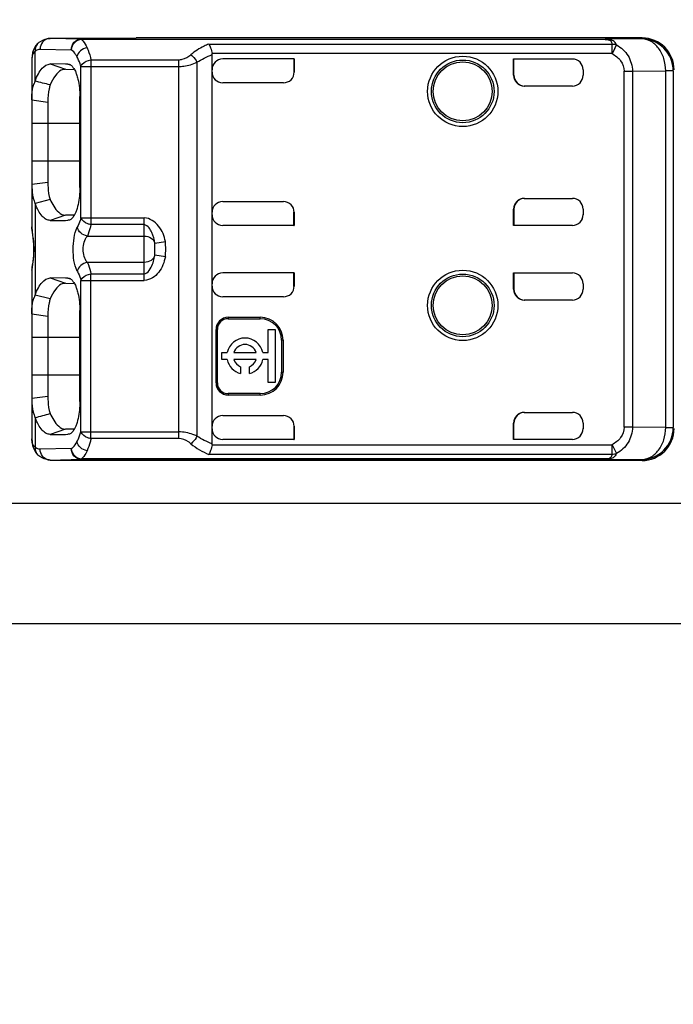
# Model space of a CAD drawing. Header units: millimetres. Extents: x 0 to 210, y 0 to 297.
# Tile 7 of 28: x 74.75 to 77.8, y 149.59 to 154.19. Entities that reach past the tile are written whole.
import ezdxf
from ezdxf.enums import TextEntityAlignment as Align

# ---------------------------------------------------------------- set-up
doc = ezdxf.new("R2010")
doc.units = ezdxf.units.MM
doc.header["$LTSCALE"] = 19.36
doc.layers.get('0').update_dxf_attribs({"linetype": 'CONTINUOUS'})
doc.layers.add('Z_DIM_2D', color=7, linetype='CONTINUOUS')
doc.layers.add('Z_NOTICE', color=7, linetype='CONTINUOUS')
doc.styles.get("Standard").update_dxf_attribs({"font": 'txt', "width": 0.7})
doc.styles.add('TEXTSTYLE_3', font='helveticaneueltw1g-ltcn.otf')
doc.styles.add('TEXTSTYLE_4', font='gdt', dxfattribs={"width": 0.7})
doc.dimstyles.new('DIMSTYLE_1', dxfattribs={"dimtxt": 2.1, "dimasz": 3.5, "dimexe": 1.5, "dimexo": 0, "dimgap": 0.525, "dimtad": 0, "dimtih": 1, "dimtoh": 1, "dimdec": 3, "dimlfac": 4, "dimdsep": 46, "dimtxsty": 'TEXTSTYLE_3', "dimblk": '_FILLED', "dimblk1": '_FILLED', "dimblk2": '_FILLED', "dimcen": 0.09, "dimclrt": 5, "dimadec": 0, "dimazin": 0, "dimtp": 0.1, "dimtm": 0.1, "dimtfac": 1, "dimtdec": 3, "dimtofl": 0, "dimtmove": 0, "dimatfit": 3, "dimldrblk": '_FILLED', "dimfxl": 0, "dimtolj": 1, "dimarcsym": 0})
doc.dimstyles.new('DIMSTYLE_2', dxfattribs={"dimtxt": 2.1, "dimasz": 3.5, "dimexe": 1.5, "dimexo": 0, "dimgap": 0.525, "dimtad": 0, "dimtih": 1, "dimtoh": 1, "dimdec": 3, "dimlfac": 4, "dimdsep": 46, "dimtxsty": 'TEXTSTYLE_3', "dimblk": '_FILLED', "dimblk1": '_FILLED', "dimblk2": '_FILLED', "dimcen": 0.09, "dimclrt": 5, "dimadec": 0, "dimazin": 0, "dimtp": 0.2, "dimtm": 0.2, "dimtfac": 1, "dimtdec": 3, "dimtofl": 0, "dimtmove": 0, "dimatfit": 3, "dimldrblk": '_FILLED', "dimfxl": 0, "dimtolj": 1, "dimarcsym": 0})
doc.dimstyles.new('DIMSTYLE_3', dxfattribs={"dimtxt": 2.1, "dimasz": 3.5, "dimexe": 1.5, "dimexo": 0, "dimgap": 0.525, "dimtad": 0, "dimtih": 1, "dimtoh": 1, "dimdec": 3, "dimlfac": 4, "dimdsep": 46, "dimtxsty": 'TEXTSTYLE_3', "dimblk": '_FILLED', "dimblk1": '_FILLED', "dimblk2": '_FILLED', "dimcen": 0.09, "dimclrt": 5, "dimadec": 0, "dimazin": 0, "dimtp": 0.3, "dimtm": 0.3, "dimtfac": 1, "dimtdec": 3, "dimtofl": 0, "dimtmove": 0, "dimatfit": 3, "dimldrblk": '_FILLED', "dimfxl": 0, "dimtolj": 1, "dimarcsym": 0})
doc.dimstyles.new('DIMSTYLE_4', dxfattribs={"dimtxt": 2.1, "dimasz": 3.5, "dimexe": 1.5, "dimexo": 0, "dimgap": 0.525, "dimtad": 0, "dimtih": 1, "dimtoh": 1, "dimdec": 3, "dimlfac": 4, "dimdsep": 46, "dimtxsty": 'TEXTSTYLE_3', "dimblk": '_FILLED', "dimblk1": '_FILLED', "dimblk2": '_FILLED', "dimcen": 0.09, "dimclrt": 5, "dimadec": 0, "dimazin": 0, "dimtp": 0.5, "dimtm": 0.5, "dimtfac": 1, "dimtdec": 3, "dimtofl": 0, "dimtmove": 0, "dimatfit": 3, "dimldrblk": '_FILLED', "dimfxl": 0, "dimtolj": 1, "dimarcsym": 0})
doc.dimstyles.new('DIMSTYLE_5', dxfattribs={"dimtxt": 2.1, "dimasz": 3.5, "dimexe": 1.5, "dimexo": 0, "dimgap": 0.525, "dimtad": 0, "dimtih": 1, "dimtoh": 1, "dimdec": 3, "dimlfac": 4, "dimdsep": 46, "dimtxsty": 'TEXTSTYLE_3', "dimblk": '_FILLED', "dimblk1": '_FILLED', "dimblk2": '_FILLED', "dimcen": 0.09, "dimclrt": 5, "dimadec": 0, "dimazin": 0, "dimtol": 1, "dimtp": 0.4, "dimtm": 0.4, "dimtfac": 1, "dimtdec": 3, "dimtofl": 0, "dimtmove": 0, "dimatfit": 3, "dimldrblk": '_FILLED', "dimfxl": 0, "dimtolj": 1, "dimarcsym": 0})
doc.dimstyles.get("Standard").update_dxf_attribs({"dimtxt": 3.5, "dimasz": 3.5, "dimexe": 1.5, "dimexo": 0, "dimtad": 1, "dimdec": 3, "dimdsep": 46, "dimtxsty": 'Standard', "dimblk": '_FILLED', "dimblk1": '_FILLED', "dimblk2": '_FILLED', "dimcen": 0.09, "dimclrt": 5, "dimadec": 0, "dimazin": 0, "dimtol": 1, "dimtp": 0.001, "dimtm": 0.001, "dimtfac": 1, "dimtdec": 3, "dimtofl": 0, "dimtmove": 0, "dimatfit": 3, "dimldrblk": '_FILLED', "dimfxl": 0, "dimtolj": 1, "dimarcsym": 0})

# ---------------------------------------------------------------- blocks, each defined once
blk = doc.blocks.new('*D2')
at = {"layer": 'Z_DIM_2D', "color": 2, "linetype": 'Continuous'}
blk.add_line((73.5096, 151.3652), (73.5096, 147.5768), dxfattribs=at)
at = {"layer": 'Z_DIM_2D', "color": 5, "linetype": 'Continuous', "style": 'TEXTSTYLE_3'}
blk.add_text('0', height=2.1, rotation=90, dxfattribs=at).set_placement((74.5596, 146.5268), align=Align.RIGHT)
blk = doc.blocks.new('_FILLED')
at = {"color": 0, "linetype": 'ByBlock'}
blk.add_solid([(0, 0), (-1, 0.125), (-1, -0.125)], dxfattribs=at)
blk = doc.blocks.new('*D3')
at = {"layer": 'Z_DIM_2D', "color": 2, "linetype": 'Continuous'}
blk.add_line((79.2096, 157.5527), (79.2096, 147.5768), dxfattribs=at)
at = {"layer": 'Z_DIM_2D', "color": 5, "linetype": 'Continuous', "style": 'TEXTSTYLE_3'}
blk.add_text('22.8', height=2.1, rotation=90, dxfattribs=at).set_placement((80.2596, 146.5268), align=Align.RIGHT)
blk = doc.blocks.new('_NONE')
blk = doc.blocks.new('*D4')
at = {"layer": 'Z_DIM_2D', "color": 2, "linetype": 'Continuous'}
blk.add_line((84.8346, 157.5527), (84.8346, 147.5768), dxfattribs=at)
at = {"layer": 'Z_DIM_2D', "color": 5, "linetype": 'Continuous', "style": 'TEXTSTYLE_3'}
blk.add_text('45.3', height=2.1, rotation=90, dxfattribs=at).set_placement((85.8846, 146.5268), align=Align.RIGHT)
blk = doc.blocks.new('*D5')
at = {"layer": 'Z_DIM_2D', "color": 2, "linetype": 'Continuous'}
blk.add_line((90.4596, 157.5527), (90.4596, 147.5768), dxfattribs=at)
at = {"layer": 'Z_DIM_2D', "color": 5, "linetype": 'Continuous', "style": 'TEXTSTYLE_3'}
blk.add_text('67.8', height=2.1, rotation=90, dxfattribs=at).set_placement((91.5096, 146.5268), align=Align.RIGHT)
blk = doc.blocks.new('*D6')
at = {"layer": 'Z_DIM_2D', "color": 2, "linetype": 'Continuous'}
for p, q in [((91.9096, 157.5527), (91.9096, 150.3168)), ((91.9096, 150.3168), (93.8694, 149.3611)), ((93.8694, 149.3611), (93.8694, 147.5768))]:
    blk.add_line(p, q, dxfattribs=at)
at = {"layer": 'Z_DIM_2D', "color": 5, "linetype": 'Continuous', "style": 'TEXTSTYLE_3'}
blk.add_text('73.6', height=2.1, rotation=90, dxfattribs=at).set_placement((94.9194, 146.5268), align=Align.RIGHT)
blk = doc.blocks.new('*D7')
at = {"layer": 'Z_DIM_2D', "color": 2, "linetype": 'Continuous'}
blk.add_line((97.5346, 157.5527), (97.5346, 147.5768), dxfattribs=at)
at = {"layer": 'Z_DIM_2D', "color": 5, "linetype": 'Continuous', "style": 'TEXTSTYLE_3'}
blk.add_text('96.1', height=2.1, rotation=90, dxfattribs=at).set_placement((98.5846, 146.5268), align=Align.RIGHT)
blk = doc.blocks.new('*D8')
at = {"layer": 'Z_DIM_2D', "color": 2, "linetype": 'Continuous'}
blk.add_line((103.1596, 157.5527), (103.1596, 147.5768), dxfattribs=at)
at = {"layer": 'Z_DIM_2D', "color": 5, "linetype": 'Continuous', "style": 'TEXTSTYLE_3'}
blk.add_text('118.6', height=2.1, rotation=90, dxfattribs=at).set_placement((104.2096, 146.5268), align=Align.RIGHT)
blk = doc.blocks.new('*D9')
at = {"layer": 'Z_DIM_2D', "color": 2, "linetype": 'Continuous'}
for p, q in [((104.6096, 157.5527), (104.6096, 150.5216)), ((104.6096, 150.5216), (106.7036, 149.1563)), ((106.7036, 149.1563), (106.7036, 147.5768))]:
    blk.add_line(p, q, dxfattribs=at)
at = {"layer": 'Z_DIM_2D', "color": 5, "linetype": 'Continuous', "style": 'TEXTSTYLE_3'}
blk.add_text('124.4', height=2.1, rotation=90, dxfattribs=at).set_placement((107.7536, 146.5268), align=Align.RIGHT)
blk = doc.blocks.new('*D10')
at = {"layer": 'Z_DIM_2D', "color": 2, "linetype": 'Continuous'}
blk.add_line((110.2346, 157.5527), (110.2346, 147.5768), dxfattribs=at)
at = {"layer": 'Z_DIM_2D', "color": 5, "linetype": 'Continuous', "style": 'TEXTSTYLE_3'}
blk.add_text('146.9', height=2.1, rotation=90, dxfattribs=at).set_placement((111.2846, 146.5268), align=Align.RIGHT)
blk = doc.blocks.new('*D11')
at = {"layer": 'Z_DIM_2D', "color": 2, "linetype": 'Continuous'}
blk.add_line((115.8596, 157.5527), (115.8596, 147.5768), dxfattribs=at)
at = {"layer": 'Z_DIM_2D', "color": 5, "linetype": 'Continuous', "style": 'TEXTSTYLE_3'}
blk.add_text('169.4', height=2.1, rotation=90, dxfattribs=at).set_placement((116.9096, 146.5268), align=Align.RIGHT)
blk = doc.blocks.new('*D12')
at = {"layer": 'Z_DIM_2D', "color": 2, "linetype": 'Continuous'}
for p, q in [((117.3096, 157.5527), (117.3096, 150.2443)), ((117.3096, 150.2443), (119.303, 149.9029)), ((119.303, 149.9029), (119.303, 147.5768))]:
    blk.add_line(p, q, dxfattribs=at)
at = {"layer": 'Z_DIM_2D', "color": 5, "linetype": 'Continuous', "style": 'TEXTSTYLE_3'}
blk.add_text('175.2', height=2.1, rotation=90, dxfattribs=at).set_placement((120.353, 146.5268), align=Align.RIGHT)
blk = doc.blocks.new('*D13')
at = {"layer": 'Z_DIM_2D', "color": 2, "linetype": 'Continuous'}
blk.add_line((122.9346, 157.5527), (122.9346, 147.5768), dxfattribs=at)
at = {"layer": 'Z_DIM_2D', "color": 5, "linetype": 'Continuous', "style": 'TEXTSTYLE_3'}
blk.add_text('197.7', height=2.1, rotation=90, dxfattribs=at).set_placement((123.9846, 146.5268), align=Align.RIGHT)
blk = doc.blocks.new('*D14')
at = {"layer": 'Z_DIM_2D', "color": 2, "linetype": 'Continuous'}
for p, q in [((128.5596, 157.5527), (128.5596, 150.0668)), ((128.5596, 150.0668), (125.9795, 149.6845)), ((125.9795, 149.6845), (125.9795, 147.5768))]:
    blk.add_line(p, q, dxfattribs=at)
at = {"layer": 'Z_DIM_2D', "color": 5, "linetype": 'Continuous', "style": 'TEXTSTYLE_3'}
blk.add_text('220.2', height=2.1, rotation=90, dxfattribs=at).set_placement((127.0295, 146.5268), align=Align.RIGHT)
blk = doc.blocks.new('*D15')
at = {"layer": 'Z_DIM_2D', "color": 2, "linetype": 'Continuous'}
blk.add_line((129.2596, 151.3652), (129.2596, 147.5768), dxfattribs=at)
at = {"layer": 'Z_DIM_2D', "color": 5, "linetype": 'Continuous'}
for s, height, style, p in [('0.4', 1.47, 'TEXTSTYLE_3', (129.9946, 146.5268)), ('`', 1.47, 'TEXTSTYLE_4', (129.9946, 144.0585)), ('223', 2.1, 'TEXTSTYLE_3', (130.3096, 142.3435))]:
    blk.add_text(s, height=height, rotation=90, dxfattribs=dict(at, style=style)).set_placement(p, align=Align.RIGHT)
blk = doc.blocks.new('*D16')
at = {"layer": 'Z_DIM_2D', "color": 2, "linetype": 'Continuous'}
for p, q in [((71.949, 154.6278), (69.8438, 154.6278)), ((72.4951, 151.9277), (71.949, 154.6278)), ((84.5721, 151.9277), (72.4951, 151.9277))]:
    blk.add_line(p, q, dxfattribs=at)
at = {"layer": 'Z_DIM_2D', "color": 5, "linetype": 'Continuous', "style": 'TEXTSTYLE_3'}
blk.add_text('2.25', height=2.1, dxfattribs=at).set_placement((68.7938, 153.5778), align=Align.RIGHT)
blk = doc.blocks.new('*D18')
at = {"layer": 'Z_DIM_2D', "color": 2, "linetype": 'Continuous'}
blk.add_line((78.9471, 157.5527), (69.8438, 157.5527), dxfattribs=at)
at = {"layer": 'Z_DIM_2D', "color": 5, "linetype": 'Continuous', "style": 'TEXTSTYLE_3'}
blk.add_text('24.75', height=2.1, dxfattribs=at).set_placement((68.7938, 156.5027), align=Align.RIGHT)
blk = doc.blocks.new('*D19')
at = {"layer": 'Z_DIM_2D', "color": 2, "linetype": 'Continuous'}
for p, q in [((72.4105, 163.1777), (71.8425, 160.7336)), ((84.8346, 163.1777), (72.4105, 163.1777)), ((71.8425, 160.7336), (69.8438, 160.7336))]:
    blk.add_line(p, q, dxfattribs=at)
at = {"layer": 'Z_DIM_2D', "color": 5, "linetype": 'Continuous', "style": 'TEXTSTYLE_3'}
blk.add_text('47.25', height=2.1, dxfattribs=at).set_placement((68.7938, 159.6836), align=Align.RIGHT)

msp = doc.modelspace()

# ---------------------------------------------------------------- linework, layer by layer
at = {"color": 7, "linetype": 'Continuous'}
for p, q in [((74.88833, 154.10034), (74.88895, 154.10033)), ((75.29086, 154.10033), (74.88896, 154.10033)), ((75.03433, 154.09684), (77.48141, 154.09684)), ((75.28917, 154.10034), (75.29086, 154.10033)), ((77.65337, 154.10275), (75.29086, 154.10275)), ((74.83184, 154.07724), (74.83179, 154.07719)), ((74.80403, 154.01655), (74.80336, 154.00131)), ((74.80336, 154.00126), (74.80336, 153.22037)), ((75.64503, 154.0247), (75.64467, 154.0293)), ((75.64503, 152.20579), (75.64503, 154.0247)), ((76.02836, 154.00412), (75.69503, 154.00412)), ((76.02662, 154.00377), (76.02836, 154.00412)), ((76.02662, 154.00377), (76.02662, 153.94106)), ((76.02836, 154.00412), (76.02836, 153.94281)), ((77.05336, 153.92775), (77.05336, 154.00412)), ((77.05511, 154.00377), (77.05336, 154.00412)), ((77.05336, 154.00412), (77.32836, 154.00412)), ((77.05511, 153.92775), (77.05511, 154.00377)), ((74.9602, 153.9806), (74.88938, 153.98075)), ((74.88943, 153.98095), (74.96016, 153.95597)), ((74.96013, 153.95596), (75.00151, 153.9556)), ((74.97161, 153.98053), (74.9602, 153.9806)), ((74.97161, 153.98053), (74.97727, 153.97928)), ((77.37836, 153.95412), (77.37836, 153.92775)), ((77.7992, 153.94864), (77.7992, 152.28185)), ((75.97834, 153.89278), (75.69503, 153.89278)), ((77.32836, 153.87775), (77.10337, 153.87775)), ((74.80336, 153.81299), (74.87814, 153.80305)), ((75.02719, 153.40358), (75.02719, 153.82862)), ((74.87814, 153.80305), (74.87814, 153.42748)), ((74.87814, 153.42748), (74.80336, 153.41744)), ((77.10337, 153.35275), (77.32836, 153.35275)), ((74.88886, 153.34674), (74.81856, 153.32857)), ((75.69503, 153.33771), (75.97834, 153.33771)), ((74.96012, 153.27451), (74.88932, 153.24956)), ((75.00166, 153.2749), (74.96008, 153.27453)), ((76.02662, 153.22672), (76.02662, 153.28943)), ((76.02836, 153.28769), (76.02836, 153.22637)), ((77.05336, 153.22637), (77.05336, 153.30275)), ((77.05511, 153.30275), (77.05511, 153.22672)), ((77.37836, 153.30275), (77.37836, 153.27637)), ((74.80336, 153.22033), (74.80349, 153.21377)), ((74.80349, 153.21377), (74.8036, 153.21116)), ((74.88924, 153.24987), (74.96016, 153.25009)), ((74.96016, 153.25009), (74.97152, 153.25017)), ((74.97874, 153.25162), (74.97152, 153.25017)), ((76.02836, 153.22637), (75.69503, 153.22637)), ((76.02662, 153.22672), (76.02836, 153.22637)), ((77.05511, 153.22672), (77.05336, 153.22637)), ((77.32836, 153.22637), (77.05336, 153.22637)), ((74.8036, 153.21112), (74.8036, 153.21116)), ((74.8036, 153.21112), (74.80396, 153.20558)), ((74.80396, 153.20558), (74.80506, 153.19403)), ((74.80506, 153.19403), (74.80812, 153.16778)), ((75.37836, 153.11812), (75.37836, 153.11984)), ((75.37836, 153.11226), (75.37836, 153.11812)), ((75.37836, 153.1081), (75.37836, 153.11226)), ((76.02836, 153.00412), (75.69503, 153.00412)), ((76.02662, 153.00377), (76.02836, 153.00412)), ((76.02662, 152.94106), (76.02662, 153.00377)), ((76.02836, 153.00412), (76.02836, 152.94281)), ((77.05336, 152.92775), (77.05336, 153.00412)), ((77.05511, 153.00377), (77.05336, 153.00412)), ((77.05336, 153.00412), (77.32836, 153.00412)), ((77.05511, 153.00377), (77.05511, 152.92775)), ((74.9602, 152.9806), (74.88938, 152.98075)), ((74.88943, 152.98095), (74.96016, 152.95597)), ((74.96013, 152.95596), (75.00151, 152.9556)), ((74.97161, 152.98053), (74.9602, 152.9806)), ((74.97161, 152.98053), (74.97727, 152.97928)), ((77.37836, 152.95412), (77.37836, 152.92775)), ((74.88871, 152.88276), (74.81835, 152.90068)), ((75.97834, 152.89278), (75.69503, 152.89278)), ((77.32836, 152.87775), (77.10337, 152.87775)), ((74.80336, 152.81299), (74.87814, 152.80305)), ((74.87814, 152.80305), (74.87814, 152.42748)), ((75.02719, 152.40358), (75.02719, 152.82862)), ((75.72003, 152.79686), (75.87003, 152.79686)), ((75.72003, 152.79025), (75.87003, 152.79025)), ((75.66341, 152.49025), (75.66341, 152.74025)), ((75.67003, 152.49025), (75.67003, 152.74025)), ((75.90711, 152.63237), (75.90711, 152.7393)), ((75.90711, 152.7393), (75.94023, 152.7393)), ((75.94023, 152.7393), (75.94023, 152.4923)), ((75.97003, 152.69025), (75.97003, 152.54025)), ((75.97664, 152.69025), (75.97664, 152.54025)), ((75.69023, 152.59924), (75.69023, 152.63237)), ((75.69023, 152.63237), (75.71614, 152.63237)), ((75.74719, 152.63237), (75.85046, 152.63237)), ((75.88151, 152.63237), (75.90711, 152.63237)), ((75.71614, 152.59924), (75.69023, 152.59924)), ((75.85046, 152.59924), (75.74719, 152.59924)), ((75.90711, 152.59924), (75.88151, 152.59924)), ((75.90711, 152.4923), (75.90711, 152.59924)), ((75.77813, 152.56568), (75.77813, 152.53406)), ((75.81952, 152.53406), (75.81952, 152.56568)), ((75.94023, 152.4923), (75.90711, 152.4923)), ((75.87003, 152.44025), (75.72003, 152.44025)), ((75.87003, 152.43363), (75.72003, 152.43363)), ((74.87814, 152.42748), (74.80336, 152.41749)), ((77.10337, 152.35275), (77.32836, 152.35275)), ((75.69503, 152.33771), (75.97834, 152.33771)), ((77.05336, 152.22637), (77.05336, 152.30275)), ((77.05511, 152.22672), (77.05511, 152.30275)), ((77.37836, 152.30275), (77.37836, 152.27637)), ((74.88924, 152.24987), (74.96016, 152.25009)), ((74.96012, 152.27451), (74.88932, 152.24956)), ((75.00166, 152.2749), (74.96008, 152.27453)), ((74.96016, 152.25009), (74.97152, 152.25017)), ((74.97874, 152.25162), (74.97152, 152.25017)), ((76.02662, 152.2897), (76.02662, 152.22672)), ((76.02662, 152.2897), (76.02836, 152.28769)), ((76.02836, 152.28769), (76.02836, 152.22637)), ((76.02836, 152.22637), (75.69503, 152.22637)), ((76.02662, 152.22672), (76.02836, 152.22637)), ((77.05511, 152.22672), (77.05336, 152.22637)), ((77.32836, 152.22637), (77.05336, 152.22637)), ((74.81984, 152.16699), (74.83175, 152.15333)), ((74.83173, 152.15334), (74.83181, 152.15327)), ((74.88896, 152.13017), (74.88834, 152.13016)), ((74.88896, 152.13017), (75.29086, 152.13017)), ((77.48141, 152.13365), (75.03433, 152.13365)), ((75.29086, 152.13017), (75.28917, 152.13016)), ((77.65337, 152.12775), (75.29086, 152.12775)), ((129.25961, 151.36525), (73.50961, 151.36525))]:
    msp.add_line(p, q, dxfattribs=at)
at = {"color": 9, "linetype": 'Continuous'}
for p, q in [((75.03433, 154.09684), (74.88896, 154.10033)), ((75.03432, 154.09684), (75.03432, 154.09553)), ((77.48141, 154.09553), (75.03432, 154.09553)), ((77.6492, 154.09859), (77.48141, 154.09684)), ((77.48141, 154.09553), (77.48141, 154.09684)), ((77.6492, 154.09859), (77.65337, 154.10275)), ((74.84194, 154.05033), (74.98734, 154.04684)), ((75.62911, 154.07409), (77.51337, 154.07409)), ((77.51337, 154.0293), (77.51337, 154.07409)), ((77.52566, 154.05293), (77.51337, 154.0293)), ((77.52566, 154.05293), (77.53475, 154.07048)), ((74.80374, 154.01015), (74.80336, 154.00131)), ((74.81842, 153.90122), (74.81842, 154.04018)), ((75.07938, 154.00059), (75.07938, 153.2299)), ((75.07938, 154.00059), (75.48935, 154.00059)), ((75.48935, 152.2299), (75.48935, 154.00059)), ((77.51337, 154.0293), (75.64467, 154.0293)), ((75.69503, 154.00412), (75.69503, 154.00377)), ((74.97155, 153.98027), (74.97694, 153.97835)), ((75.0324, 153.26133), (75.0324, 153.96917)), ((75.0324, 153.96917), (75.48935, 153.96917)), ((75.57432, 153.98853), (75.57432, 152.24197)), ((77.60858, 153.94718), (77.76411, 153.94839)), ((77.7992, 153.94859), (77.76411, 153.94859)), ((77.76411, 152.2821), (77.76411, 153.94839)), ((76.02662, 153.94106), (76.02836, 153.94281)), ((77.05336, 153.92775), (77.05511, 153.92775)), ((77.57027, 152.28352), (77.57027, 153.94698)), ((77.57027, 153.94698), (77.60858, 153.94698)), ((77.60858, 153.94718), (77.60858, 152.28332)), ((75.02719, 153.70275), (74.80336, 153.70275)), ((74.80336, 153.52775), (75.02719, 153.52775)), ((74.81839, 153.32937), (74.81839, 152.90116)), ((75.0324, 153.26133), (75.32836, 153.26133)), ((75.32836, 152.96917), (75.32836, 153.26132)), ((76.02662, 153.28943), (76.02836, 153.28769)), ((77.05511, 153.30275), (77.05336, 153.30275)), ((74.80357, 153.21377), (74.80336, 153.22036)), ((74.8036, 153.21116), (74.80357, 153.21377)), ((75.32836, 153.2299), (75.07938, 153.2299)), ((75.06239, 153.17685), (75.32836, 153.17685)), ((75.37753, 153.14324), (75.4267, 153.15069)), ((75.37803, 153.13789), (75.37753, 153.14324)), ((75.37826, 153.13275), (75.37803, 153.13789)), ((75.37836, 153.11984), (75.37826, 153.13275)), ((75.4267, 153.0798), (75.37753, 153.08726)), ((74.80482, 153.02873), (74.80666, 153.04161)), ((75.32836, 153.05364), (75.06239, 153.05364)), ((74.8036, 153.01933), (74.80357, 153.01672)), ((75.07938, 152.2299), (75.07938, 153.00059)), ((75.07938, 153.00059), (75.32836, 153.00059)), ((75.69503, 153.00412), (75.69503, 153.00377)), ((74.97155, 152.98027), (74.97694, 152.97835)), ((75.0324, 152.26132), (75.0324, 152.96917)), ((75.0324, 152.96917), (75.32836, 152.96917)), ((76.02662, 152.94106), (76.02836, 152.94281)), ((77.05336, 152.92775), (77.05511, 152.92775)), ((75.72003, 152.79686), (75.72003, 152.79025)), ((75.87003, 152.79025), (75.87003, 152.79686)), ((75.67003, 152.74025), (75.66341, 152.74025)), ((75.02719, 152.70275), (74.80336, 152.70275)), ((75.97664, 152.69025), (75.97003, 152.69025)), ((74.80336, 152.52775), (75.02719, 152.52775)), ((75.97003, 152.54025), (75.97664, 152.54025)), ((75.66341, 152.49025), (75.67003, 152.49025)), ((75.72003, 152.44025), (75.72003, 152.43363)), ((75.87003, 152.43363), (75.87003, 152.44025)), ((74.81842, 152.3293), (74.81842, 152.1903)), ((75.0324, 152.26132), (75.48935, 152.26132)), ((77.60858, 152.28352), (77.57027, 152.28352)), ((77.76411, 152.2821), (77.60858, 152.28332)), ((77.76411, 152.2819), (77.7992, 152.2819)), ((75.48935, 152.2299), (75.07938, 152.2299)), ((75.64467, 152.20119), (77.51337, 152.20119)), ((77.32836, 152.22637), (77.32836, 152.22672)), ((77.51337, 152.1564), (77.51337, 152.20119)), ((77.51337, 152.20119), (77.5348, 152.15991)), ((74.98734, 152.18365), (74.84193, 152.18016)), ((77.51337, 152.1564), (75.63016, 152.1564)), ((74.88896, 152.13017), (75.03433, 152.13365)), ((75.03432, 152.13496), (75.03432, 152.13365)), ((77.48141, 152.13496), (75.03432, 152.13496)), ((77.48141, 152.13496), (77.48141, 152.13365)), ((77.48141, 152.13365), (77.6492, 152.13191)), ((77.65337, 152.12775), (77.6492, 152.13191))]:
    msp.add_line(p, q, dxfattribs=at)
at = {"color": 7, "linetype": 'Continuous'}
for points in [[(74.83186, 154.07725), (74.82085, 154.06495), (74.81238, 154.05017), (74.80687, 154.03395), (74.80403, 154.01655)], [(74.80812, 153.16778), (74.80964, 153.15287), (74.81082, 153.13698), (74.8114, 153.1204), (74.81126, 153.10365), (74.81042, 153.0873), (74.80907, 153.07166), (74.80747, 153.05706)], [(74.80747, 153.05706), (74.80586, 153.04351), (74.80449, 153.03094), (74.8036, 153.01933)], [(74.8036, 153.01934), (74.80346, 153.01609), (74.80337, 153.01137), (74.80336, 152.22919)], [(74.80336, 152.2292), (74.80385, 152.21605), (74.80643, 152.1984), (74.81167, 152.18194), (74.81984, 152.16699)]]:
    msp.add_lwpolyline(points, dxfattribs=at)
for centre, radius in [((76.81586, 153.85275), 0.16425), ((76.81586, 153.85275), 0.1375), ((76.81586, 152.85275), 0.16425), ((76.81586, 152.85275), 0.1375)]:
    msp.add_circle(centre, radius, dxfattribs=at)
at = {"color": 9, "linetype": 'Continuous'}
for centre in [(76.81586, 153.85275), (76.81586, 152.85275)]:
    msp.add_circle(centre, 0.14645, dxfattribs=at)
for centre, radius, start, end in [((74.88912, 154.05593), 0.04439, 90.22693, 102.0594), ((77.64919, 153.94858), 0.15001, 359.99548, 89.99573), ((74.85889, 154.04737), 0.04029, 132.26179, 141.44836), ((74.92928, 153.22159), 0.12596, 183.55579, 184.67374), ((73.20964, 153.28088), 1.61484, 351.47943, 351.97027), ((74.91576, 153.01004), 0.1124, 178.88081, 179.99398), ((74.90146, 153.01038), 0.09809, 176.29706, 178.91938), ((77.64919, 152.28191), 0.15001, 270.00411, 0.00453), ((75.75065, 152.45582), 0.32276, 230.64894, 248.07938), ((74.88912, 152.17453), 0.04436, 257.92804, 269.78071)]:
    msp.add_arc(centre, radius, start, end, dxfattribs=at)
at = {"color": 7, "linetype": 'Continuous'}
for centre, radius, start, end in [((77.65379, 153.95285), 0.14955, 0.01592, 90.00165), ((75.69503, 153.95412), 0.05, 90.00314, 179.99735), ((77.32836, 153.95377), 0.05, 0.01256, 89.99745), ((75.69504, 153.9428), 0.05001, 180.05254, 269.98788), ((77.32836, 153.92775), 0.05, 270, 360), ((74.90975, 153.85283), 0.10336, 152.09362, 158.92294), ((70.75494, 137.85087), 16.55626, 75.541412, 75.792625), ((77.32836, 153.30275), 0.05, 0, 90), ((74.91362, 153.37948), 0.10761, 201.08509, 207.75363), ((75.69503, 153.2877), 0.05001, 90.00736, 180.00136), ((75.69504, 152.9428), 0.05001, 180.05254, 269.98788), ((74.90995, 152.85273), 0.10358, 152.12485, 158.93652), ((77.32836, 152.92775), 0.05, 270, 360), ((75.72003, 152.74025), 0.05661, 90, 180), ((75.72003, 152.74025), 0.05, 90, 180), ((75.87003, 152.69025), 0.10661, 0, 90), ((75.87003, 152.69025), 0.1, 0, 90), ((75.79883, 152.6158), 0.08432, 11.32726, 168.67274), ((75.79883, 152.6158), 0.05423, 17.78466, 162.21534), ((75.79883, 152.6158), 0.08432, 191.32726, 255.79581), ((75.79883, 152.6158), 0.05423, 197.78466, 247.56802), ((75.79883, 152.6158), 0.08432, 284.20419, 348.67274), ((75.79883, 152.6158), 0.05423, 292.43198, 342.21534), ((75.87003, 152.54025), 0.10661, 270, 360), ((75.87003, 152.54025), 0.1, 270, 360), ((75.72003, 152.49025), 0.05661, 180, 270), ((75.72003, 152.49025), 0.05, 180, 270), ((74.91337, 152.37935), 0.10733, 201.10816, 207.79876), ((67.49646, 180.7449), 29.34458, 284.449239, 284.590994), ((77.32836, 152.30275), 0.05, 0, 90), ((75.69503, 152.2877), 0.05001, 90.00736, 180.00136), ((75.69503, 152.27638), 0.05001, 180.05296, 269.99221), ((77.32836, 152.27672), 0.05, 270.00199, 359.99062), ((77.65338, 152.27771), 0.14996, 269.99489, 359.95943), ((75.61545, 152.20577), 0.02957, 351.09941, 0.05814)]:
    msp.add_arc(centre, radius, start, end, dxfattribs=at)
for centre, major_axis, ratio, start_param, end_param in [((75.97835, 153.94279), (0.03537, 0.03537), 0.9996955, 3.9268385, 5.4979394), ((77.10337, 153.92775), (-0.05001, 0), 0.9998477, 0, 1.5707963), ((77.10511, 153.92775), (0.05001, 0), 0.9998477, 3.1415912, 4.712389), ((77.10337, 153.30275), (-0.05001, 0), 0.9998477, -1.5707963, 0), ((77.10511, 153.30275), (0.05001, 0), 0.9998477, 1.5707963, 3.1415927), ((75.97835, 153.2877), (0.03537, -0.03537), 0.9996955, 0.7852459, 2.3563468), ((75.69503, 153.27637), (0, -0.05), 0.9999939, 4.712389, 6.2831853), ((77.32836, 153.27672), (0, 0.05), 0.9999939, -3.1415927, -1.5707963), ((77.32836, 153.27637), (0, -0.05), 0.9999939, 0, 1.5707963), ((75.69503, 152.95412), (0, 0.05), 0.9999939, 0, 1.5707963), ((77.32836, 152.95412), (0, 0.05), 0.9999939, -1.5707963, 0), ((75.97835, 152.94279), (0.03537, 0.03537), 0.9996955, 3.9268385, 5.4979394), ((77.10337, 152.92775), (-0.05001, 0), 0.9998477, 0, 1.5707963), ((77.10511, 152.92775), (0.05001, 0), 0.9998477, 3.1415912, 4.712389), ((77.10337, 152.30275), (-0.05001, 0), 0.9998477, -1.5707963, 0), ((77.10511, 152.30275), (0.05001, 0), 0.9998477, 1.5707964, 3.1415927), ((75.97835, 152.2877), (0.03537, -0.03537), 0.9996955, 0.7852459, 2.3563468), ((77.32836, 152.27637), (0, -0.05), 0.9999939, 0, 1.5707963)]:
    msp.add_ellipse(centre, major_axis=major_axis, ratio=ratio, start_param=start_param, end_param=end_param, dxfattribs=at)
for points, knots in [([(74.83179, 154.07719), (74.83554, 154.0806), (74.85167, 154.09343), (74.87278, 154.10036), (74.88833, 154.10034)], [0, 0, 0, 0, 0.2455567, 1, 1, 1, 1]), ([(75.62911, 154.07409), (75.6334, 154.06887), (75.63955, 154.05374), (75.6432, 154.03833), (75.64467, 154.0293)], [0, 0, 0, 0, 0.424934, 1, 1, 1, 1]), ([(74.81842, 153.90122), (74.82272, 153.91295), (74.83216, 153.93382), (74.85185, 153.96467), (74.87501, 153.98069), (74.88938, 153.98075)], [0, 0, 0, 0, 0.3372621, 0.6119831, 1, 1, 1, 1]), ([(74.96013, 153.95596), (74.9535, 153.95602), (74.93445, 153.9511), (74.90875, 153.92424), (74.89556, 153.89834), (74.88875, 153.88293)], [0, 0, 0, 0, 0.18591, 0.5277604, 1, 1, 1, 1]), ([(74.97727, 153.97933), (74.97868, 153.97886), (74.98483, 153.97618), (74.98996, 153.97156), (74.99334, 153.96763)], [0, 0, 0, 0, 0.2234472, 1, 1, 1, 1]), ([(74.99334, 153.96763), (74.99454, 153.96625), (74.99961, 153.95979), (75.0036, 153.95254), (75.00628, 153.94675)], [0, 0, 0, 0, 0.2224881, 1, 1, 1, 1]), ([(75.01204, 153.93231), (75.01454, 153.92502), (75.02378, 153.89119), (75.02707, 153.85592), (75.02719, 153.82862)], [0, 0, 0, 0, 0.2201894, 1, 1, 1, 1]), ([(74.80336, 153.81289), (74.80337, 153.82009), (74.80391, 153.84597), (74.80656, 153.87248), (74.81331, 153.89)], [0, 0, 0, 0, 0.2772224, 1, 1, 1, 1]), ([(74.88875, 153.88293), (74.88688, 153.87712), (74.88029, 153.85096), (74.87841, 153.82387), (74.87811, 153.80305)], [0, 0, 0, 0, 0.2265848, 1, 1, 1, 1]), ([(74.80336, 153.41755), (74.80337, 153.41042), (74.80396, 153.38466), (74.8065, 153.35824), (74.81322, 153.34076)], [0, 0, 0, 0, 0.2758721, 1, 1, 1, 1]), ([(74.8781, 153.42748), (74.87811, 153.42013), (74.87876, 153.39326), (74.88213, 153.36596), (74.88877, 153.34752)], [0, 0, 0, 0, 0.2727851, 1, 1, 1, 1]), ([(75.02719, 153.40358), (75.02718, 153.39357), (75.02588, 153.3572), (75.02001, 153.32061), (75.01109, 153.29575)], [0, 0, 0, 0, 0.2749554, 1, 1, 1, 1]), ([(74.88924, 153.24987), (74.8826, 153.24982), (74.86773, 153.25391), (74.84891, 153.27099), (74.83191, 153.29677), (74.82269, 153.31763), (74.81839, 153.32937)], [0, 0, 0, 0, 0.1776739, 0.3929114, 0.6656545, 1, 1, 1, 1]), ([(74.88877, 153.34752), (74.8936, 153.33676), (74.90815, 153.30679), (74.93711, 153.27433), (74.96008, 153.27453)], [0, 0, 0, 0, 0.3394221, 1, 1, 1, 1]), ([(74.9932, 153.26213), (74.99209, 153.26085), (74.98795, 153.25648), (74.98282, 153.25291), (74.97874, 153.25145)], [0, 0, 0, 0, 0.2814748, 1, 1, 1, 1]), ([(75.00554, 153.28211), (75.00462, 153.28013), (75.00115, 153.27311), (74.9969, 153.26641), (74.9932, 153.26213)], [0, 0, 0, 0, 0.2785013, 1, 1, 1, 1]), ([(74.81839, 152.90116), (74.8227, 152.9129), (74.83214, 152.93378), (74.85183, 152.96465), (74.875, 152.98069), (74.88938, 152.98075)], [0, 0, 0, 0, 0.3372659, 0.6120021, 1, 1, 1, 1]), ([(74.96013, 152.95596), (74.9535, 152.95602), (74.93445, 152.9511), (74.90875, 152.92424), (74.89556, 152.89834), (74.88875, 152.88293)], [0, 0, 0, 0, 0.18591, 0.5277604, 1, 1, 1, 1]), ([(74.97727, 152.97933), (74.97868, 152.97886), (74.98483, 152.97618), (74.98996, 152.97156), (74.99334, 152.96763)], [0, 0, 0, 0, 0.2234472, 1, 1, 1, 1]), ([(74.99334, 152.96763), (74.99454, 152.96625), (74.99961, 152.95979), (75.0036, 152.95254), (75.00628, 152.94675)], [0, 0, 0, 0, 0.2224881, 1, 1, 1, 1]), ([(75.01204, 152.93231), (75.01454, 152.92502), (75.02378, 152.89119), (75.02707, 152.85592), (75.02719, 152.82862)], [0, 0, 0, 0, 0.2201894, 1, 1, 1, 1]), ([(74.80336, 152.81289), (74.80337, 152.82008), (74.80391, 152.84595), (74.80656, 152.87245), (74.81329, 152.88996)], [0, 0, 0, 0, 0.2772079, 1, 1, 1, 1]), ([(74.88875, 152.88293), (74.88688, 152.87712), (74.88029, 152.85096), (74.87841, 152.82387), (74.87811, 152.80305)], [0, 0, 0, 0, 0.2265842, 1, 1, 1, 1]), ([(74.80336, 152.41761), (74.80337, 152.41046), (74.80395, 152.38466), (74.8065, 152.3582), (74.81324, 152.3407)], [0, 0, 0, 0, 0.2759382, 1, 1, 1, 1]), ([(74.8781, 152.42749), (74.87811, 152.42013), (74.87876, 152.39325), (74.88213, 152.36594), (74.88878, 152.3475)], [0, 0, 0, 0, 0.272796, 1, 1, 1, 1]), ([(75.02719, 152.40358), (75.02718, 152.39357), (75.02588, 152.3572), (75.02001, 152.32061), (75.01109, 152.29575)], [0, 0, 0, 0, 0.2749555, 1, 1, 1, 1]), ([(74.88878, 152.3475), (74.89361, 152.33674), (74.90816, 152.30678), (74.93711, 152.27433), (74.96008, 152.27453)], [0, 0, 0, 0, 0.3394101, 1, 1, 1, 1]), ([(74.88924, 152.24987), (74.8826, 152.24982), (74.86774, 152.25391), (74.84893, 152.27096), (74.83194, 152.29673), (74.82272, 152.31757), (74.81842, 152.3293)], [0, 0, 0, 0, 0.1776987, 0.3929277, 0.6656544, 1, 1, 1, 1]), ([(74.9932, 152.26213), (74.99209, 152.26085), (74.98795, 152.25648), (74.98282, 152.25291), (74.97874, 152.25145)], [0, 0, 0, 0, 0.2814747, 1, 1, 1, 1]), ([(75.00554, 152.28211), (75.00462, 152.28013), (75.00115, 152.27311), (74.9969, 152.26641), (74.9932, 152.26213)], [0, 0, 0, 0, 0.2785013, 1, 1, 1, 1]), ([(75.64467, 152.20119), (75.64325, 152.1922), (75.63934, 152.17703), (75.63411, 152.16176), (75.63016, 152.1564)], [0, 0, 0, 0, 0.5774792, 1, 1, 1, 1]), ([(74.88834, 152.13016), (74.883, 152.13015), (74.86233, 152.13225), (74.84314, 152.14298), (74.83181, 152.15327)], [0, 0, 0, 0, 0.2584961, 1, 1, 1, 1])]:
    msp.add_open_spline(points, degree=3, knots=knots, dxfattribs=at)
at = {"color": 9, "linetype": 'Continuous'}
for points, knots in [([(74.87985, 154.09935), (74.86934, 154.09711), (74.84918, 154.08407), (74.84198, 154.06148), (74.84195, 154.05033)], [0, 0, 0, 0, 0.4906066, 1, 1, 1, 1]), ([(74.98734, 154.04684), (74.98737, 154.05948), (74.99673, 154.08534), (75.02224, 154.0968), (75.03434, 154.09684)], [0, 0, 0, 0, 0.5109537, 1, 1, 1, 1]), ([(75.03432, 154.09553), (75.02251, 154.09458), (74.99888, 154.08285), (74.98825, 154.05894), (74.98734, 154.04684)], [0, 0, 0, 0, 0.494196, 1, 1, 1, 1]), ([(75.03432, 154.09553), (75.03685, 154.09356), (75.04822, 154.08253), (75.05582, 154.06828), (75.06096, 154.05685)], [0, 0, 0, 0, 0.2038302, 1, 1, 1, 1]), ([(77.53475, 154.07048), (77.53104, 154.07805), (77.5167, 154.09551), (77.49388, 154.09681), (77.48141, 154.09684)], [0, 0, 0, 0, 0.4034018, 1, 1, 1, 1]), ([(77.48141, 154.09553), (77.49038, 154.09493), (77.50797, 154.09472), (77.51257, 154.07923), (77.51337, 154.07409)], [0, 0, 0, 0, 0.6332859, 1, 1, 1, 1]), ([(77.76411, 153.94859), (77.76403, 153.96789), (77.75834, 154.00562), (77.73392, 154.05484), (77.69625, 154.08953), (77.66433, 154.09848), (77.64921, 154.09859)], [0, 0, 0, 0, 0.2792685, 0.542637, 0.7811812, 1, 1, 1, 1]), ([(74.81842, 154.04018), (74.82023, 154.04182), (74.82693, 154.04725), (74.83573, 154.05049), (74.84194, 154.05033)], [0, 0, 0, 0, 0.2823969, 1, 1, 1, 1]), ([(75.01398, 154.01511), (75.01203, 154.01866), (75.00491, 154.03052), (74.9956, 154.04151), (74.98734, 154.04684)], [0, 0, 0, 0, 0.2917932, 1, 1, 1, 1]), ([(75.06096, 154.05685), (75.04983, 154.05498), (75.02904, 154.0451), (75.01616, 154.02545), (75.01398, 154.01511)], [0, 0, 0, 0, 0.5164545, 1, 1, 1, 1]), ([(75.06096, 154.05685), (75.06277, 154.05284), (75.07029, 154.03457), (75.07578, 154.01552), (75.07938, 154.00059)], [0, 0, 0, 0, 0.2227918, 1, 1, 1, 1]), ([(75.62911, 154.07409), (75.62183, 154.07101), (75.59248, 154.05737), (75.56489, 154.03978), (75.546, 154.02425)], [0, 0, 0, 0, 0.2443183, 1, 1, 1, 1]), ([(77.53475, 154.07048), (77.55595, 154.05767), (77.59403, 154.02241), (77.60819, 153.97183), (77.60859, 153.94698)], [0, 0, 0, 0, 0.4990905, 1, 1, 1, 1]), ([(74.81843, 154.04019), (74.81626, 154.03863), (74.8078, 154.03078), (74.80454, 154.01882), (74.80374, 154.01015)], [0, 0, 0, 0, 0.2345645, 1, 1, 1, 1]), ([(75.0324, 153.96917), (75.03112, 153.97353), (75.02611, 153.98927), (75.01972, 154.00461), (75.01398, 154.01511)], [0, 0, 0, 0, 0.2752615, 1, 1, 1, 1]), ([(75.0324, 153.96917), (75.03387, 153.97286), (75.0449, 153.9891), (75.06433, 153.99792), (75.07938, 154.00059)], [0, 0, 0, 0, 0.2065091, 1, 1, 1, 1]), ([(75.48935, 154.00059), (75.49489, 154.0006), (75.51565, 154.00347), (75.53427, 154.01461), (75.546, 154.02425)], [0, 0, 0, 0, 0.2675055, 1, 1, 1, 1]), ([(75.546, 154.02425), (75.54887, 154.02216), (75.56044, 154.01214), (75.56944, 153.9992), (75.57432, 153.98853)], [0, 0, 0, 0, 0.231976, 1, 1, 1, 1]), ([(77.51337, 154.0293), (77.52817, 154.02023), (77.55759, 153.99964), (77.56944, 153.9642), (77.57027, 153.94698)], [0, 0, 0, 0, 0.5017124, 1, 1, 1, 1]), ([(75.48935, 153.96917), (75.49705, 153.96917), (75.52624, 153.97105), (75.55472, 153.97974), (75.57432, 153.98853)], [0, 0, 0, 0, 0.2640702, 1, 1, 1, 1]), ([(75.0324, 153.26133), (75.0312, 153.25726), (75.02652, 153.24244), (75.02066, 153.22794), (75.01541, 153.21793)], [0, 0, 0, 0, 0.2727371, 1, 1, 1, 1]), ([(75.07938, 153.2299), (75.07414, 153.23083), (75.05594, 153.23607), (75.03753, 153.24844), (75.0324, 153.26133)], [0, 0, 0, 0, 0.2772881, 1, 1, 1, 1]), ([(75.4267, 153.15069), (75.42276, 153.1767), (75.40312, 153.22627), (75.35408, 153.26133), (75.32836, 153.26133)], [0, 0, 0, 0, 0.5056364, 1, 1, 1, 1]), ([(75.01541, 153.01257), (74.99997, 153.04374), (74.99229, 153.11536), (75.00056, 153.1864), (75.01541, 153.21793)], [0, 0, 0, 0, 0.4995552, 1, 1, 1, 1]), ([(75.06239, 153.17686), (75.05133, 153.17874), (75.03071, 153.18843), (75.01768, 153.20774), (75.01541, 153.21793)], [0, 0, 0, 0, 0.5180984, 1, 1, 1, 1]), ([(75.07938, 153.2299), (75.07819, 153.22494), (75.07354, 153.20696), (75.0677, 153.18924), (75.06239, 153.17685)], [0, 0, 0, 0, 0.27455, 1, 1, 1, 1]), ([(75.37753, 153.14324), (75.37567, 153.16032), (75.36758, 153.18531), (75.35265, 153.21681), (75.33707, 153.22814), (75.32836, 153.2299)], [0, 0, 0, 0, 0.494749, 0.7442343, 1, 1, 1, 1]), ([(74.8102, 153.16373), (74.80963, 153.16838), (74.80747, 153.18425), (74.80467, 153.20004), (74.80375, 153.21132)], [0, 0, 0, 0, 0.2930407, 1, 1, 1, 1]), ([(75.06239, 153.05364), (75.04786, 153.06951), (75.03841, 153.11526), (75.04789, 153.16097), (75.06239, 153.17685)], [0, 0, 0, 0, 0.500096, 1, 1, 1, 1]), ([(75.32836, 153.17685), (75.33948, 153.17685), (75.36114, 153.1713), (75.37537, 153.15287), (75.37753, 153.14324)], [0, 0, 0, 0, 0.5297672, 1, 1, 1, 1]), ([(74.80865, 153.0553), (74.81112, 153.07294), (74.8149, 153.1091), (74.81247, 153.14544), (74.8102, 153.16373)], [0, 0, 0, 0, 0.491434, 1, 1, 1, 1]), ([(75.37753, 153.08726), (75.37537, 153.07763), (75.36114, 153.0592), (75.33949, 153.05364), (75.32836, 153.05364)], [0, 0, 0, 0, 0.4700745, 1, 1, 1, 1]), ([(75.4267, 153.0798), (75.42152, 153.05404), (75.4072, 153.01515), (75.36764, 152.97863), (75.3415, 152.97028), (75.32836, 152.96917)], [0, 0, 0, 0, 0.4991381, 0.7495386, 1, 1, 1, 1]), ([(75.06239, 153.05364), (75.05133, 153.05175), (75.03071, 153.04207), (75.01768, 153.02276), (75.01541, 153.01257)], [0, 0, 0, 0, 0.518101, 1, 1, 1, 1]), ([(75.06239, 153.05364), (75.06404, 153.0498), (75.07088, 153.03251), (75.07601, 153.01459), (75.07938, 153.00059)], [0, 0, 0, 0, 0.2249802, 1, 1, 1, 1]), ([(75.32836, 153.00059), (75.33231, 153.0007), (75.34737, 153.00675), (75.35547, 153.02121), (75.3606, 153.03141)], [0, 0, 0, 0, 0.2570595, 1, 1, 1, 1]), ([(75.01541, 153.01256), (75.01705, 153.00944), (75.02382, 152.99543), (75.029, 152.98069), (75.0324, 152.96916)], [0, 0, 0, 0, 0.22707, 1, 1, 1, 1]), ([(75.0324, 152.96917), (75.03387, 152.97286), (75.0449, 152.9891), (75.06433, 152.99792), (75.07938, 153.00059)], [0, 0, 0, 0, 0.2066024, 1, 1, 1, 1]), ([(75.01399, 152.21539), (75.01577, 152.21865), (75.0232, 152.23341), (75.02879, 152.24904), (75.0324, 152.26132)], [0, 0, 0, 0, 0.2249099, 1, 1, 1, 1]), ([(75.07938, 152.2299), (75.07414, 152.23083), (75.05593, 152.23607), (75.03752, 152.24844), (75.0324, 152.26132)], [0, 0, 0, 0, 0.2774122, 1, 1, 1, 1]), ([(75.57432, 152.24197), (75.56816, 152.24484), (75.54107, 152.25563), (75.51171, 152.26131), (75.48935, 152.26133)], [0, 0, 0, 0, 0.2330234, 1, 1, 1, 1]), ([(77.57027, 152.28352), (77.56943, 152.2663), (77.55756, 152.23091), (77.52822, 152.21017), (77.51337, 152.20119)], [0, 0, 0, 0, 0.4983222, 1, 1, 1, 1]), ([(77.60859, 152.28352), (77.6082, 152.25865), (77.59396, 152.2081), (77.55598, 152.17275), (77.5348, 152.15991)], [0, 0, 0, 0, 0.5010441, 1, 1, 1, 1]), ([(77.64921, 152.13191), (77.66432, 152.13202), (77.69625, 152.14096), (77.73392, 152.17565), (77.75834, 152.22487), (77.76403, 152.2626), (77.76411, 152.2819)], [0, 0, 0, 0, 0.2188186, 0.4573628, 0.7207314, 1, 1, 1, 1]), ([(74.81842, 152.1903), (74.81322, 152.19408), (74.80439, 152.20659), (74.80336, 152.22128), (74.80336, 152.22917)], [0, 0, 0, 0, 0.4492886, 1, 1, 1, 1]), ([(74.98734, 152.18365), (74.98981, 152.18525), (75.00077, 152.19391), (75.00872, 152.20579), (75.01399, 152.21539)], [0, 0, 0, 0, 0.211936, 1, 1, 1, 1]), ([(75.06097, 152.17366), (75.04984, 152.17553), (75.02906, 152.18541), (75.01617, 152.20506), (75.01399, 152.21539)], [0, 0, 0, 0, 0.5164646, 1, 1, 1, 1]), ([(75.07938, 152.2299), (75.0781, 152.22459), (75.07315, 152.20549), (75.06685, 152.18667), (75.06097, 152.17366)], [0, 0, 0, 0, 0.2767308, 1, 1, 1, 1]), ([(75.546, 152.20624), (75.54229, 152.20933), (75.52586, 152.22164), (75.50518, 152.23001), (75.48935, 152.2299)], [0, 0, 0, 0, 0.2334851, 1, 1, 1, 1]), ([(75.57432, 152.24197), (75.56948, 152.23136), (75.56049, 152.21843), (75.54893, 152.20837), (75.546, 152.20624)], [0, 0, 0, 0, 0.7628551, 1, 1, 1, 1]), ([(74.81843, 152.19029), (74.81806, 152.18682), (74.81799, 152.17343), (74.82444, 152.16), (74.83173, 152.15334)], [0, 0, 0, 0, 0.2609557, 1, 1, 1, 1]), ([(74.84193, 152.18016), (74.83993, 152.18011), (74.83122, 152.18089), (74.82336, 152.18581), (74.81842, 152.1903)], [0, 0, 0, 0, 0.2302331, 1, 1, 1, 1]), ([(74.87984, 152.13115), (74.86933, 152.13339), (74.84918, 152.14642), (74.84198, 152.16901), (74.84195, 152.18016)], [0, 0, 0, 0, 0.4906028, 1, 1, 1, 1]), ([(75.03434, 152.13365), (75.02224, 152.13369), (74.99673, 152.14515), (74.98737, 152.17101), (74.98734, 152.18365)], [0, 0, 0, 0, 0.4890571, 1, 1, 1, 1]), ([(74.98734, 152.18365), (74.98825, 152.17155), (74.99888, 152.14765), (75.02251, 152.13591), (75.03432, 152.13496)], [0, 0, 0, 0, 0.5057958, 1, 1, 1, 1]), ([(75.06097, 152.17366), (75.05903, 152.16936), (75.05213, 152.15531), (75.04301, 152.14173), (75.03432, 152.13496)], [0, 0, 0, 0, 0.2998489, 1, 1, 1, 1]), ([(77.5348, 152.15991), (77.53097, 152.15239), (77.51672, 152.13492), (77.49387, 152.13369), (77.48141, 152.13365)], [0, 0, 0, 0, 0.4036165, 1, 1, 1, 1]), ([(77.51337, 152.1564), (77.51256, 152.15126), (77.50803, 152.13574), (77.49039, 152.13559), (77.48141, 152.13496)], [0, 0, 0, 0, 0.3662462, 1, 1, 1, 1])]:
    msp.add_open_spline(points, degree=3, knots=knots, dxfattribs=at)
for points in [[(74.82738, 154.07249), (74.82042, 154.06375), (74.81726, 154.0513), (74.81844, 154.0402)], [(77.51337, 154.07409), (77.52059, 154.07434), (77.52802, 154.07312), (77.53475, 154.07048)], [(75.57432, 153.98853), (75.59628, 154.00331), (75.62028, 154.0153), (75.64502, 154.0247)], [(75.4267, 153.0798), (75.42903, 153.10332), (75.42896, 153.12717), (75.4267, 153.15069)], [(75.3606, 153.03141), (75.36932, 153.0488), (75.37537, 153.06792), (75.37753, 153.08726)], [(75.37753, 153.08726), (75.37841, 153.09415), (75.37835, 153.10115), (75.37836, 153.1081)], [(74.80357, 153.01672), (74.80382, 153.02074), (74.80429, 153.02474), (74.80482, 153.02873)], [(75.64502, 152.20579), (75.62028, 152.21519), (75.59628, 152.22718), (75.57432, 152.24196)], [(77.5348, 152.15991), (77.52805, 152.15728), (77.5206, 152.15611), (77.51337, 152.1564)]]:
    msp.add_open_spline(points, degree=3, dxfattribs=at)
at = {"color": 7, "linetype": 'Continuous'}
for points in [[(75.00628, 153.94675), (75.00846, 153.94205), (75.01036, 153.93721), (75.01204, 153.93231)], [(75.01109, 153.29575), (75.00943, 153.29113), (75.00761, 153.28656), (75.00554, 153.28211)], [(75.00628, 152.94675), (75.00846, 152.94205), (75.01036, 152.93721), (75.01204, 152.93231)], [(75.01109, 152.29575), (75.00943, 152.29113), (75.00761, 152.28656), (75.00554, 152.28211)]]:
    msp.add_open_spline(points, degree=3, dxfattribs=at)

# ---------------------------------------------------------------- dimensions: what is measured, and where the dimension line sits
at = {"layer": 'Z_DIM_2D', "color": 2, "linetype": 'Continuous'}
for feature_location, offset, dtype, origin, dimstyle, picture, middle in [((84.83461, 163.17775), (-14.99082, -2.44414), 0, (84.83461, 151.36525), 'DIMSTYLE_3', '*D19', (65.60461, 160.7101)), ((78.94711, 157.55275), (-9.10332, 0), 0, (78.94711, 151.36525), 'DIMSTYLE_2', '*D18', (65.6242, 157.52924)), ((79.20961, 157.55275), (0, -9.97598), 1, (73.50961, 157.55275), 'DIMSTYLE_2', '*D3', (79.23312, 144.0624)), ((84.83461, 157.55275), (0, -9.97598), 1, (73.50961, 157.55275), 'DIMSTYLE_3', '*D4', (84.85812, 144.04281)), ((90.45961, 157.55275), (0, -9.97598), 1, (73.50961, 157.55275), 'DIMSTYLE_3', '*D5', (90.48312, 144.05456)), ((91.9096117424, 157.5527462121), (1.9598137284, -9.9759807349), 0, (73.5096117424, 157.5527462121), 'DIMSTYLE_3', '*D6', (93.8929318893, 144.0623983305)), ((97.53461, 157.55275), (0, -9.97598), 1, (73.50961, 157.55275), 'DIMSTYLE_3', '*D7', (97.55812, 143.83516)), ((103.15961, 157.55275), (0, -9.97598), 1, (73.50961, 157.55275), 'DIMSTYLE_3', '*D8', (103.18312, 143.40028)), ((104.6096117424, 157.5527462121), (2.0939470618, -9.9759807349), 0, (73.5096117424, 157.5527462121), 'DIMSTYLE_4', '*D9', (106.7113991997, 143.4081131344)), ((110.23461, 157.55275), (0, -9.97598), 1, (73.50961, 157.55275), 'DIMSTYLE_4', '*D10', (110.25812, 143.40028)), ((115.85961, 157.55275), (0, -9.97598), 1, (73.50961, 157.55275), 'DIMSTYLE_4', '*D11', (115.88312, 143.4081)), ((117.3096117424, 157.5527462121), (1.9934137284, -9.9759807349), 0, (73.5096117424, 157.5527462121), 'DIMSTYLE_4', '*D12', (119.3265333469, 143.3885160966)), ((122.93461, 157.55275), (0, -9.97598), 1, (73.50961, 157.55275), 'DIMSTYLE_4', '*D13', (122.95812, 143.39635)), ((128.5596117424, 157.5527462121), (-2.5801062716, -9.9759807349), 0, (73.5096117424, 157.5527462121), 'DIMSTYLE_4', '*D14', (126.0030133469, 143.3493437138)), ((84.57211, 151.92775), (-14.72832, 2.70009), 0, (73.50961, 151.36525), 'DIMSTYLE_1', '*D16', (66.32942, 154.60432)), ((129.25961, 151.36525), (0, -3.78848), 1, (73.50961, 151.36525), 'DIMSTYLE_5', '*D15', (129.25961, 142.31945))]:
    dim = msp.add_ordinate_dim(feature_location=feature_location, offset=offset, dtype=dtype, origin=origin, dimstyle=dimstyle, override={"dimblk1": 'NONE', "dimsah": 1}, dxfattribs=at)
    dim.commit()
    dim.dimension.update_dxf_attribs({"geometry": picture, "text_midpoint": middle})
dim = msp.add_ordinate_dim(feature_location=(73.5096117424, 151.3652462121), offset=(0, -3.7884807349), dtype=1, origin=(73.5096117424, 151.3652462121), dimstyle='DIMSTYLE_1', dxfattribs=at)
dim.commit()
dim.dimension.update_dxf_attribs({"geometry": '*D2', "text_midpoint": (73.5331198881, 145.8215414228)})

# ---------------------------------------------------------------- leaders
at = {"layer": 'Z_NOTICE', "color": 2, "linetype": 'Continuous'}
msp.add_leader([(81.66428, 153.584), (81.30797, 138.50826), (76.30797, 138.50826)], dimstyle='Standard', override={"dimtad": 0}, dxfattribs=at)

doc.saveas('drawing.dxf')
